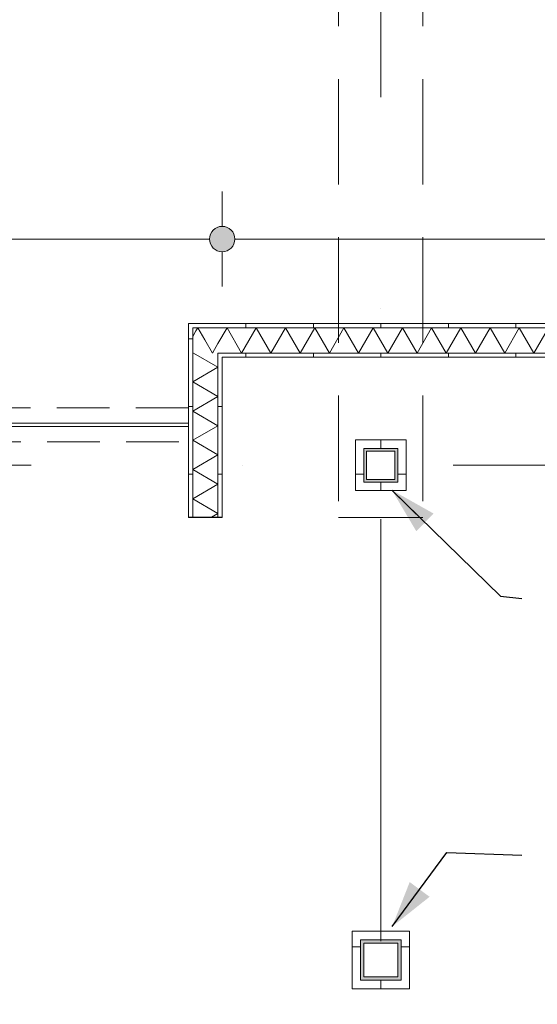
# Model space of a CAD drawing. Header units: millimetres. Extents: x -54205 to 99702, y -35458 to 70878.
# Tile 149 of 226: x 38530 to 40064, y 16430 to 19346. Entities that reach past the tile are written whole.
import ezdxf
from ezdxf.enums import TextEntityAlignment as Align

# ---------------------------------------------------------------- set-up
doc = ezdxf.new("R2010")
doc.units = ezdxf.units.MM
doc.header["$MEASUREMENT"] = 0
for name, pattern in [('streep-punt', [2500, 1250, -625, 0, -625]), ('streeplijn', [468.700004, 312.5, -156.200004]), ('streeplijn fijn', [234.119993, 155.999994, -78.119999])]:
    doc.linetypes.add(name, pattern=pattern)
for name, color, linetype in [('28 Draagconstructies', 7, 'Continuous'), ('Maatvoering 1_ 100', 7, 'Continuous'), ('Maatvoering 1_ 100 2D arcering', 7, 'Continuous'), ('New_22 NC Binnenwanden', 7, 'Continuous'), ('New_22 NC Binnenwanden Doorsnede-arcering', 7, 'Continuous'), ('New_22 NC Binnenwanden Laagscheidingslijnen', 7, 'Continuous'), ('New_28 Draagconstructies - kolom', 7, 'Continuous'), ('New_28 Draagconstructies - kolom Doorsnede-arcering', 7, 'Continuous'), ('New_Maatvoering 1_ 100', 7, 'Continuous'), ('New_Maatvoering 1_ 100 2D arcering', 7, 'Continuous'), ('New_Ruimtefuncties Zone omranding', 7, 'Continuous'), ('Stramien', 7, 'Continuous')]:
    doc.layers.add(name, color=color, linetype=linetype)
doc.styles.add('GENERATED_STYLE_1', font='arial.ttf')
doc.styles.add('GENERATED_STYLE_2', font='arial.ttf')
doc.dimstyles.new('GENERATED_STYLE__10', dxfattribs={"dimtxt": 0.18, "dimasz": 136.8, "dimexe": 0.18, "dimexo": 0.0625, "dimgap": 0, "dimtad": 0, "dimtih": 1, "dimtoh": 1, "dimdec": 4, "dimzin": 0, "dimdsep": 46, "dimcen": 0.09, "dimadec": 0, "dimazin": 0, "dimtfac": 1, "dimtdec": 4, "dimtmove": 0, "dimatfit": 3, "dimldrblk": 'ARROWHEAD_5', "dimfxl": 1, "dimtolj": 1, "dimtzin": 0, "dimarcsym": 0})
doc.dimstyles.new('GENERATED_STYLE__2', dxfattribs={"dimtxt": 250, "dimasz": 142.5, "dimexe": 0.18, "dimexo": 0.0625, "dimgap": 0, "dimtad": 1, "dimtih": 1, "dimtoh": 1, "dimdec": 0, "dimzin": 0, "dimdsep": 46, "dimtxsty": 'GENERATED_STYLE_2', "dimblk": 'ARROWHEAD_11', "dimblk1": 'ARROWHEAD_11', "dimblk2": 'ARROWHEAD_11', "dimcen": 0.09, "dimse1": 1, "dimse2": 1, "dimclrd": 1, "dimclre": 1, "dimclrt": 2, "dimadec": 1, "dimazin": 0, "dimtfac": 1, "dimtdec": 4, "dimtmove": 0, "dimatfit": 3, "dimfxl": 1, "dimtolj": 1, "dimtzin": 0, "dimarcsym": 0})
doc.dimstyles.new('GENERATED_STYLE__4', dxfattribs={"dimtxt": 179.999995, "dimasz": 142.5, "dimexe": 0.18, "dimexo": 0.0625, "dimgap": 0, "dimtad": 1, "dimtih": 1, "dimtoh": 1, "dimdec": 0, "dimzin": 0, "dimdsep": 46, "dimtxsty": 'GENERATED_STYLE_1', "dimblk": 'ARROWHEAD_11', "dimblk1": 'ARROWHEAD_11', "dimblk2": 'ARROWHEAD_11', "dimcen": 0.09, "dimse1": 1, "dimse2": 1, "dimclrd": 1, "dimclre": 1, "dimclrt": 2, "dimadec": 1, "dimazin": 0, "dimtfac": 1, "dimtdec": 4, "dimtmove": 0, "dimatfit": 3, "dimfxl": 1, "dimtolj": 1, "dimtzin": 0, "dimarcsym": 0})
doc.dimstyles.new('GENERATED_STYLE__5', dxfattribs={"dimtxt": 250, "dimasz": 142.5, "dimexe": 0.18, "dimexo": 0.0625, "dimgap": 0, "dimtad": 1, "dimdec": 0, "dimzin": 0, "dimdsep": 46, "dimtxsty": 'GENERATED_STYLE_2', "dimblk": 'ARROWHEAD_11', "dimblk1": 'ARROWHEAD_11', "dimblk2": 'ARROWHEAD_11', "dimcen": 0.09, "dimse1": 1, "dimse2": 1, "dimclrd": 1, "dimclre": 1, "dimclrt": 2, "dimadec": 1, "dimazin": 0, "dimtfac": 1, "dimtdec": 4, "dimtmove": 0, "dimatfit": 3, "dimfxl": 1, "dimtolj": 1, "dimtzin": 0, "dimarcsym": 0})
doc.dimstyles.new('GENERATED_STYLE__6', dxfattribs={"dimtxt": 179.999995, "dimasz": 142.5, "dimexe": 0.18, "dimexo": 0.0625, "dimgap": 0, "dimtad": 1, "dimdec": 0, "dimzin": 0, "dimdsep": 46, "dimtxsty": 'GENERATED_STYLE_1', "dimblk": 'ARROWHEAD_11', "dimblk1": 'ARROWHEAD_11', "dimblk2": 'ARROWHEAD_11', "dimcen": 0.09, "dimse1": 1, "dimse2": 1, "dimclrd": 1, "dimclre": 1, "dimclrt": 2, "dimadec": 1, "dimazin": 0, "dimtfac": 1, "dimtdec": 4, "dimtmove": 0, "dimatfit": 3, "dimfxl": 1, "dimtolj": 1, "dimtzin": 0, "dimarcsym": 0})
pattern_1 = [(270, (0, 0), (200, 0), [])]
pattern_2 = [(1e-14, (0, 0), (0, 200), [])]
pattern_3 = [(90, (0, 0), (-200, 0), [])]
pattern_4 = [(180, (0, 0), (0, 200), [])]

# ---------------------------------------------------------------- blocks, each defined once
blk = doc.blocks.new('*X579')
at = {"layer": 'New_22 NC Binnenwanden Doorsnede-arcering', "color": 7, "linetype": 'Continuous', "lineweight": 0}
for p, q in [((39052.2, 18423.7), (39042.5, 18407)), ((39078.6, 18397.3), (39101, 18358.4)), ((39107.1, 18368.8), (39101, 18358.4))]:
    blk.add_line(p, q, dxfattribs=at)
blk = doc.blocks.new('*X580')
at = {"layer": 'New_22 NC Binnenwanden Doorsnede-arcering', "color": 7, "linetype": 'Continuous', "lineweight": 0}
for p, q in [((39144.3, 18433.4), (39117.5, 18386.9)), ((39144.3, 18433.4), (39187.6, 18358.4)), ((39231, 18433.4), (39187.6, 18358.4)), ((39231, 18433.4), (39274.3, 18358.4)), ((39317.6, 18433.4), (39274.3, 18358.4)), ((39317.6, 18433.4), (39360.9, 18358.4)), ((39404.2, 18433.4), (39360.9, 18358.4)), ((39404.2, 18433.4), (39447.5, 18358.4)), ((39490.8, 18433.4), (39447.5, 18358.4)), ((39490.8, 18433.4), (39534.1, 18358.4)), ((39577.4, 18433.4), (39534.1, 18358.4)), ((39577.4, 18433.4), (39620.7, 18358.4)), ((39664, 18433.4), (39620.7, 18358.4)), ((39664, 18433.4), (39707.3, 18358.4)), ((39750.6, 18433.4), (39707.3, 18358.4)), ((39750.6, 18433.4), (39793.9, 18358.4)), ((39837.2, 18433.4), (39793.9, 18358.4)), ((39837.2, 18433.4), (39880.5, 18358.4)), ((39923.8, 18433.4), (39880.5, 18358.4)), ((39923.8, 18433.4), (39967.1, 18358.4)), ((40010.4, 18433.4), (39967.1, 18358.4)), ((40010.4, 18433.4), (40053.7, 18358.4)), ((40097, 18433.4), (40053.7, 18358.4))]:
    blk.add_line(p, q, dxfattribs=at)
blk = doc.blocks.new('*X581')
at = {"layer": 'New_22 NC Binnenwanden Doorsnede-arcering', "color": 7, "linetype": 'Continuous', "lineweight": 0}
for p, q in [((39057.7, 18433.4), (39052.2, 18423.7)), ((39057.7, 18433.4), (39078.6, 18397.3)), ((39117.5, 18386.9), (39107.1, 18368.8))]:
    blk.add_line(p, q, dxfattribs=at)
blk = doc.blocks.new('Wall_228_1', base_point=(43395, 18345.9))
at = {"layer": 'New_22 NC Binnenwanden Doorsnede-arcering', "linetype": 'Continuous', "lineweight": 0, "true_color": 0x000000}
h = blk.add_hatch(dxfattribs=at)
h.set_pattern_fill('930_Lijnen_vert_200_0001', color=18, style=0, pattern_type=2)
h.set_pattern_definition(pattern_1)
h.paths.add_polyline_path([(39042.5, 18433.4), (39030, 18445.9), (39030, 18433.4)])
h = blk.add_hatch(dxfattribs=at)
h.set_pattern_fill('930_Lijnen_vert_200_0001', color=18, style=0, pattern_type=2)
h.set_pattern_definition(pattern_1)
h.paths.add_polyline_path([(39042.5, 18445.9), (39030, 18445.9), (39042.5, 18433.4)])
h = blk.add_hatch(dxfattribs=at)
h.set_pattern_fill('930_Lijnen_vert_200_0001', color=18, style=0, pattern_type=2)
h.set_pattern_definition(pattern_1)
h.paths.add_polyline_path([(39042.5, 18433.4), (43395, 18433.4), (43395, 18445.9), (39042.5, 18445.9)])
h = blk.add_hatch(dxfattribs=at)
h.set_pattern_fill('930_Lijnen_vert_200_0001', color=18, style=0, pattern_type=2)
h.set_pattern_definition(pattern_1)
h.paths.add_polyline_path([(39130, 18345.9), (39117.5, 18358.4), (39117.5, 18345.9)])
h = blk.add_hatch(dxfattribs=at)
h.set_pattern_fill('930_Lijnen_vert_200_0001', color=18, style=0, pattern_type=2)
h.set_pattern_definition(pattern_1)
h.paths.add_polyline_path([(39130, 18358.4), (39117.5, 18358.4), (39130, 18345.9)])
h = blk.add_hatch(dxfattribs=at)
h.set_pattern_fill('930_Lijnen_vert_200_0001', color=18, style=0, pattern_type=2)
h.set_pattern_definition(pattern_1)
h.paths.add_polyline_path([(39130, 18345.9), (43395, 18345.9), (43395, 18358.4), (39130, 18358.4)])
at = {"layer": 'New_22 NC Binnenwanden', "color": 1, "linetype": 'Continuous', "lineweight": 0, "flags": 128}
for points in [[(39030, 18445.9), (39030, 18433.4)], [(43395, 18445.9), (39030, 18445.9)], [(39130, 18345.9), (40280, 18345.9)]]:
    blk.add_lwpolyline(points, dxfattribs=at)
at = {"layer": 'New_22 NC Binnenwanden Laagscheidingslijnen', "color": 1, "linetype": 'Continuous', "lineweight": 0}
for p, q in [((39042.5, 18433.4), (39042.5, 18358.4)), ((39117.5, 18433.4), (39042.5, 18433.4)), ((43395, 18433.4), (39117.5, 18433.4)), ((39117.5, 18358.4), (39117.5, 18345.9)), ((39117.5, 18358.4), (43395, 18358.4))]:
    blk.add_line(p, q, dxfattribs=at)
at = {"layer": 'New_22 NC Binnenwanden', "color": 1, "lineweight": 0}
for name in ['*X581', '*X580', '*X579']:
    blk.add_blockref(name, (0, 0), dxfattribs=at)
blk = doc.blocks.new('*X586')
at = {"layer": 'New_22 NC Binnenwanden Doorsnede-arcering', "color": 7, "linetype": 'Continuous', "lineweight": 0}
for p, q in [((39044.8, 18358.4), (39117.5, 18316.4)), ((39042.5, 18273.1), (39117.5, 18316.4)), ((39042.5, 18273.1), (39117.5, 18229.8)), ((39042.5, 18186.5), (39117.5, 18229.8)), ((39042.5, 18186.5), (39117.5, 18143.2)), ((39042.5, 18099.9), (39117.5, 18143.2)), ((39042.5, 18099.9), (39117.5, 18056.6)), ((39042.5, 18013.3), (39117.5, 18056.6)), ((39042.5, 18013.3), (39117.5, 17970)), ((39042.5, 17926.7), (39117.5, 17970)), ((39042.5, 17926.7), (39117.5, 17883.4)), ((39098.5, 17872.5), (39117.5, 17883.4))]:
    blk.add_line(p, q, dxfattribs=at)
blk = doc.blocks.new('Wall_230_1', base_point=(39130, 17872.5))
at = {"layer": 'New_22 NC Binnenwanden Doorsnede-arcering', "linetype": 'Continuous', "lineweight": 0, "true_color": 0x000000}
h = blk.add_hatch(dxfattribs=at)
h.set_pattern_fill('930_Lijnen_vert_200_0001', color=18, style=0, pattern_type=2)
h.set_pattern_definition(pattern_2)
h.paths.add_polyline_path([(39030, 18433.4), (39030, 17872.5), (39042.5, 17872.5), (39042.5, 18433.4)])
h = blk.add_hatch(dxfattribs=at)
h.set_pattern_fill('930_Lijnen_vert_200_0001', color=18, style=0, pattern_type=2)
h.set_pattern_definition(pattern_2)
h.paths.add_polyline_path([(39117.5, 18345.9), (39117.5, 17872.5), (39130, 17872.5), (39130, 18345.9)])
at = {"layer": 'New_22 NC Binnenwanden', "color": 1, "linetype": 'Continuous', "lineweight": 0, "flags": 128}
for points in [[(39030, 18433.4), (39030, 17872.5)], [(39130, 17872.5), (39130, 18345.9)], [(39030, 17872.5), (39042.5, 17872.5)], [(39042.5, 17872.5), (39117.5, 17872.5)], [(39117.5, 17872.5), (39130, 17872.5)]]:
    blk.add_lwpolyline(points, dxfattribs=at)
at = {"layer": 'New_22 NC Binnenwanden Laagscheidingslijnen', "color": 1, "linetype": 'Continuous', "lineweight": 0}
for p, q in [((39042.5, 18433.4), (39042.5, 18358.4)), ((39042.5, 18358.4), (39042.5, 17872.5)), ((39117.5, 18358.4), (39117.5, 18345.9)), ((39117.5, 17872.5), (39117.5, 18345.9))]:
    blk.add_line(p, q, dxfattribs=at)
at = {"layer": 'New_22 NC Binnenwanden', "color": 1, "lineweight": 0}
blk.add_blockref('*X586', (0, 0), dxfattribs=at)
blk = doc.blocks.new('Wall_231_1', base_point=(39030, 18145.9))
at = {"layer": 'New_22 NC Binnenwanden', "color": 1, "linetype": 'Continuous', "lineweight": 0, "flags": 128}
for points in [[(39030, 18150.9), (37290, 18150.9)], [(37290, 18140.9), (39030, 18140.9)], [(39030, 18140.9), (39030, 18150.9)]]:
    blk.add_lwpolyline(points, dxfattribs=at)
blk = doc.blocks.new('Wall_251_1', base_point=(36270, 18145.9))
at = {"layer": 'New_22 NC Binnenwanden', "color": 9, "linetype": 'streeplijn fijn', "lineweight": 0, "flags": 128}
for points in [[(39030, 18195.9), (36270, 18195.9)], [(39030, 18195.9), (39030, 18183.4)], [(39030, 18183.4), (39030, 18108.4)], [(39030, 18108.4), (39030, 18095.9)], [(36270, 18095.9), (39030, 18095.9)]]:
    blk.add_lwpolyline(points, dxfattribs=at)
blk = doc.blocks.new('Wall_345_1', base_point=(39515, 16475.9))
at = {"layer": 'New_22 NC Binnenwanden Doorsnede-arcering', "linetype": 'Continuous', "lineweight": 0, "true_color": 0x000000}
h = blk.add_hatch(dxfattribs=at)
h.set_pattern_fill('930_Lijnen_vert_200_0001', color=18, style=0, pattern_type=2)
h.set_pattern_definition(pattern_2)
h.paths.add_polyline_path([(39540, 16645.9), (39515, 16645.9), (39540, 16620.9)])
h = blk.add_hatch(dxfattribs=at)
h.set_pattern_fill('930_Lijnen_vert_200_0001', color=18, style=0, pattern_type=2)
h.set_pattern_definition(pattern_2)
h.paths.add_polyline_path([(39540, 16620.9), (39515, 16645.9), (39515, 16620.9)])
h = blk.add_hatch(dxfattribs=at)
h.set_pattern_fill('930_Lijnen_vert_200_0001', color=18, style=0, pattern_type=2)
h.set_pattern_definition(pattern_2)
h.paths.add_polyline_path([(39540, 16500.9), (39540, 16620.9), (39515, 16620.9), (39515, 16500.9)])
h = blk.add_hatch(dxfattribs=at)
h.set_pattern_fill('930_Lijnen_vert_200_0001', color=18, style=0, pattern_type=2)
h.set_pattern_definition(pattern_2)
h.paths.add_polyline_path([(39540, 16500.9), (39515, 16475.9), (39540, 16475.9)])
h = blk.add_hatch(dxfattribs=at)
h.set_pattern_fill('930_Lijnen_vert_200_0001', color=18, style=0, pattern_type=2)
h.set_pattern_definition(pattern_2)
h.paths.add_polyline_path([(39515, 16500.9), (39515, 16475.9), (39540, 16500.9)])
at = {"layer": 'New_22 NC Binnenwanden', "color": 1, "linetype": 'Continuous', "lineweight": 0, "flags": 128}
for points in [[(39515, 16645.9), (39540, 16645.9)], [(39515, 16645.9), (39515, 16475.9)], [(39540, 16500.9), (39540, 16620.9)], [(39515, 16475.9), (39540, 16475.9)]]:
    blk.add_lwpolyline(points, dxfattribs=at)
blk = doc.blocks.new('Wall_346_1', base_point=(39515, 16645.9))
at = {"layer": 'New_22 NC Binnenwanden Doorsnede-arcering', "linetype": 'Continuous', "lineweight": 0, "true_color": 0x000000}
h = blk.add_hatch(dxfattribs=at)
h.set_pattern_fill('930_Lijnen_vert_200_0001', color=18, style=0, pattern_type=2)
h.set_pattern_definition(pattern_1)
h.paths.add_polyline_path([(39540, 16620.9), (39660, 16620.9), (39660, 16645.9), (39540, 16645.9)])
h = blk.add_hatch(dxfattribs=at)
h.set_pattern_fill('930_Lijnen_vert_200_0001', color=18, style=0, pattern_type=2)
h.set_pattern_definition(pattern_1)
h.paths.add_polyline_path([(39660, 16620.9), (39685, 16620.9), (39685, 16645.9)])
h = blk.add_hatch(dxfattribs=at)
h.set_pattern_fill('930_Lijnen_vert_200_0001', color=18, style=0, pattern_type=2)
h.set_pattern_definition(pattern_1)
h.paths.add_polyline_path([(39660, 16620.9), (39685, 16645.9), (39660, 16645.9)])
at = {"layer": 'New_22 NC Binnenwanden', "color": 1, "linetype": 'Continuous', "lineweight": 0, "flags": 128}
for points in [[(39685, 16645.9), (39540, 16645.9)], [(39685, 16645.9), (39685, 16620.9)], [(39540, 16620.9), (39660, 16620.9)]]:
    blk.add_lwpolyline(points, dxfattribs=at)
blk = doc.blocks.new('Wall_347_1', base_point=(39515, 16475.9))
at = {"layer": 'New_22 NC Binnenwanden Doorsnede-arcering', "linetype": 'Continuous', "lineweight": 0, "true_color": 0x000000}
h = blk.add_hatch(dxfattribs=at)
h.set_pattern_fill('930_Lijnen_vert_200_0001', color=18, style=0, pattern_type=2)
h.set_pattern_definition(pattern_3)
h.paths.add_polyline_path([(39660, 16500.9), (39540, 16500.9), (39540, 16475.9), (39660, 16475.9)])
h = blk.add_hatch(dxfattribs=at)
h.set_pattern_fill('930_Lijnen_vert_200_0001', color=18, style=0, pattern_type=2)
h.set_pattern_definition(pattern_3)
h.paths.add_polyline_path([(39660, 16500.9), (39685, 16475.9), (39685, 16500.9)])
h = blk.add_hatch(dxfattribs=at)
h.set_pattern_fill('930_Lijnen_vert_200_0001', color=18, style=0, pattern_type=2)
h.set_pattern_definition(pattern_3)
h.paths.add_polyline_path([(39660, 16475.9), (39685, 16475.9), (39660, 16500.9)])
at = {"layer": 'New_22 NC Binnenwanden', "color": 1, "linetype": 'Continuous', "lineweight": 0, "flags": 128}
for points in [[(39660, 16500.9), (39540, 16500.9)], [(39540, 16475.9), (39685, 16475.9)], [(39685, 16475.9), (39685, 16500.9)]]:
    blk.add_lwpolyline(points, dxfattribs=at)
blk = doc.blocks.new('Wall_348_1', base_point=(39685, 16475.9))
at = {"layer": 'New_22 NC Binnenwanden Doorsnede-arcering', "linetype": 'Continuous', "lineweight": 0, "true_color": 0x000000}
h = blk.add_hatch(dxfattribs=at)
h.set_pattern_fill('930_Lijnen_vert_200_0001', color=18, style=0, pattern_type=2)
h.set_pattern_definition(pattern_4)
h.paths.add_polyline_path([(39660, 16620.9), (39660, 16500.9), (39685, 16500.9), (39685, 16620.9)])
at = {"layer": 'New_22 NC Binnenwanden', "color": 1, "linetype": 'Continuous', "lineweight": 0, "flags": 128}
for points in [[(39660, 16620.9), (39660, 16500.9)], [(39685, 16500.9), (39685, 16620.9)]]:
    blk.add_lwpolyline(points, dxfattribs=at)
blk = doc.blocks.new('Wall_401_1', base_point=(39525, 17950.9))
at = {"layer": 'New_22 NC Binnenwanden Doorsnede-arcering', "linetype": 'Continuous', "lineweight": 0, "true_color": 0x000000}
h = blk.add_hatch(dxfattribs=at)
h.set_pattern_fill('930_Lijnen_vert_200_0001', color=18, style=0, pattern_type=2)
h.set_pattern_definition(pattern_2)
h.paths.add_polyline_path([(39550, 18100.9), (39525, 18100.9), (39550, 18075.9)])
h = blk.add_hatch(dxfattribs=at)
h.set_pattern_fill('930_Lijnen_vert_200_0001', color=18, style=0, pattern_type=2)
h.set_pattern_definition(pattern_2)
h.paths.add_polyline_path([(39550, 18075.9), (39525, 18100.9), (39525, 18075.9)])
h = blk.add_hatch(dxfattribs=at)
h.set_pattern_fill('930_Lijnen_vert_200_0001', color=18, style=0, pattern_type=2)
h.set_pattern_definition(pattern_2)
h.paths.add_polyline_path([(39550, 17975.9), (39550, 18075.9), (39525, 18075.9), (39525, 17975.9)])
h = blk.add_hatch(dxfattribs=at)
h.set_pattern_fill('930_Lijnen_vert_200_0001', color=18, style=0, pattern_type=2)
h.set_pattern_definition(pattern_2)
h.paths.add_polyline_path([(39525, 17950.9), (39550, 17950.9), (39550, 17975.9)])
h = blk.add_hatch(dxfattribs=at)
h.set_pattern_fill('930_Lijnen_vert_200_0001', color=18, style=0, pattern_type=2)
h.set_pattern_definition(pattern_2)
h.paths.add_polyline_path([(39525, 17975.9), (39525, 17950.9), (39550, 17975.9)])
at = {"layer": 'New_22 NC Binnenwanden', "color": 1, "linetype": 'Continuous', "lineweight": 0, "flags": 128}
for points in [[(39525, 18100.9), (39550, 18100.9)], [(39525, 18100.9), (39525, 17950.9)], [(39550, 17975.9), (39550, 18075.9)], [(39525, 17950.9), (39550, 17950.9)]]:
    blk.add_lwpolyline(points, dxfattribs=at)
blk = doc.blocks.new('Wall_402_1', base_point=(39525, 18100.9))
at = {"layer": 'New_22 NC Binnenwanden Doorsnede-arcering', "linetype": 'Continuous', "lineweight": 0, "true_color": 0x000000}
h = blk.add_hatch(dxfattribs=at)
h.set_pattern_fill('930_Lijnen_vert_200_0001', color=18, style=0, pattern_type=2)
h.set_pattern_definition(pattern_1)
h.paths.add_polyline_path([(39550, 18075.9), (39650, 18075.9), (39650, 18100.9), (39550, 18100.9)])
h = blk.add_hatch(dxfattribs=at)
h.set_pattern_fill('930_Lijnen_vert_200_0001', color=18, style=0, pattern_type=2)
h.set_pattern_definition(pattern_1)
h.paths.add_polyline_path([(39650, 18075.9), (39675, 18075.9), (39675, 18100.9)])
h = blk.add_hatch(dxfattribs=at)
h.set_pattern_fill('930_Lijnen_vert_200_0001', color=18, style=0, pattern_type=2)
h.set_pattern_definition(pattern_1)
h.paths.add_polyline_path([(39650, 18075.9), (39675, 18100.9), (39650, 18100.9)])
at = {"layer": 'New_22 NC Binnenwanden', "color": 1, "linetype": 'Continuous', "lineweight": 0, "flags": 128}
for points in [[(39675, 18100.9), (39550, 18100.9)], [(39675, 18100.9), (39675, 18075.9)], [(39550, 18075.9), (39650, 18075.9)]]:
    blk.add_lwpolyline(points, dxfattribs=at)
blk = doc.blocks.new('Wall_403_1', base_point=(39525, 17950.9))
at = {"layer": 'New_22 NC Binnenwanden Doorsnede-arcering', "linetype": 'Continuous', "lineweight": 0, "true_color": 0x000000}
h = blk.add_hatch(dxfattribs=at)
h.set_pattern_fill('930_Lijnen_vert_200_0001', color=18, style=0, pattern_type=2)
h.set_pattern_definition(pattern_3)
h.paths.add_polyline_path([(39550, 17950.9), (39650, 17950.9), (39650, 17975.9), (39550, 17975.9)])
h = blk.add_hatch(dxfattribs=at)
h.set_pattern_fill('930_Lijnen_vert_200_0001', color=18, style=0, pattern_type=2)
h.set_pattern_definition(pattern_3)
h.paths.add_polyline_path([(39675, 17975.9), (39650, 17975.9), (39675, 17950.9)])
h = blk.add_hatch(dxfattribs=at)
h.set_pattern_fill('930_Lijnen_vert_200_0001', color=18, style=0, pattern_type=2)
h.set_pattern_definition(pattern_3)
h.paths.add_polyline_path([(39650, 17950.9), (39675, 17950.9), (39650, 17975.9)])
at = {"layer": 'New_22 NC Binnenwanden', "color": 1, "linetype": 'Continuous', "lineweight": 0, "flags": 128}
for points in [[(39650, 17975.9), (39550, 17975.9)], [(39675, 17950.9), (39675, 17975.9)], [(39550, 17950.9), (39675, 17950.9)]]:
    blk.add_lwpolyline(points, dxfattribs=at)
blk = doc.blocks.new('Wall_404_1', base_point=(39675, 17950.9))
at = {"layer": 'New_22 NC Binnenwanden Doorsnede-arcering', "linetype": 'Continuous', "lineweight": 0, "true_color": 0x000000}
h = blk.add_hatch(dxfattribs=at)
h.set_pattern_fill('930_Lijnen_vert_200_0001', color=18, style=0, pattern_type=2)
h.set_pattern_definition(pattern_4)
h.paths.add_polyline_path([(39675, 18075.9), (39650, 18075.9), (39650, 17975.9), (39675, 17975.9)])
at = {"layer": 'New_22 NC Binnenwanden', "color": 1, "linetype": 'Continuous', "lineweight": 0, "flags": 128}
for points in [[(39650, 18075.9), (39650, 17975.9)], [(39675, 17975.9), (39675, 18075.9)]]:
    blk.add_lwpolyline(points, dxfattribs=at)
blk = doc.blocks.new('Standard grid marker')
at = {"layer": 'Stramien', "color": 1, "linetype": 'streep-punt', "lineweight": 0}
blk.add_line((1000, 0), (61400.2, 0), dxfattribs=at)
at = {"layer": 'Stramien', "color": 2, "lineweight": 0, "style": 'GENERATED_STYLE_1'}
for tag, p in [('AC_MarkerText_1_0', (-245, -80)), ('AC_MarkerText_1_1', (63155.2, -80))]:
    blk.add_attdef(tag, text='', height=350, rotation=270, dxfattribs=at).set_placement(p, align=Align.TOP_CENTER)
blk = doc.blocks.new('Standard grid marker_3')
at = {"layer": 'Stramien', "color": 1, "linetype": 'streep-punt', "lineweight": 0}
blk.add_line((1000, 0), (33165, 0), dxfattribs=at)
at = {"layer": 'Stramien', "color": 2, "lineweight": 0, "style": 'GENERATED_STYLE_1'}
blk.add_attdef('AC_MarkerText_1', text='', height=350, dxfattribs=at).set_placement((-500, 175), align=Align.TOP_CENTER)
blk = doc.blocks.new('Beam_16_1', base_point=(39600, 20575.9))
at = {"layer": '28 Draagconstructies', "color": 9, "linetype": 'streeplijn', "lineweight": 0}
for p, q in [((39475, 20575.9), (39475, 17870.9)), ((39475, 20575.9), (39725, 20575.9)), ((39725, 20575.9), (39725, 17870.9)), ((39475, 17870.9), (39725, 17870.9))]:
    blk.add_line(p, q, dxfattribs=at)
blk = doc.blocks.new('*D1133')
at = {"layer": 'Maatvoering 1_ 100 2D arcering', "linetype": 'Continuous', "lineweight": 0}
for points in [[(64027.5, 56125.9), (64030.4, 56111.6), (64038.5, 56099.4), (64050.6, 56091.3), (64065, 56088.4), (64079.4, 56091.3), (64091.5, 56099.4), (64099.6, 56111.6), (64102.5, 56125.9), (64099.6, 56140.3), (64091.5, 56152.4), (64079.4, 56160.6), (64065, 56163.4), (64050.6, 56160.6), (64038.5, 56152.4), (64030.4, 56140.3)], [(64027.5, 3115.7), (64030.4, 3101.3), (64038.5, 3089.2), (64050.6, 3081), (64065, 3078.2), (64079.4, 3081), (64091.5, 3089.2), (64099.6, 3101.3), (64102.5, 3115.7), (64099.6, 3130), (64091.5, 3142.2), (64079.4, 3150.3), (64065, 3153.2), (64050.6, 3150.3), (64038.5, 3142.2), (64030.4, 3130)]]:
    blk.add_hatch(color=1, dxfattribs=at).paths.add_polyline_path(points)
at = {"layer": 'Maatvoering 1_ 100', "color": 1, "linetype": 'Continuous', "lineweight": 0}
for p, q in [((64065, 56163.4), (64065, 56200.9)), ((64027.5, 56125.9), (63924.4, 56125.9)), ((64205.6, 56125.9), (64102.5, 56125.9)), ((64065, 3153.2), (64065, 56088.4)), ((64027.5, 3115.7), (63924.4, 3115.7)), ((64205.6, 3115.7), (64102.5, 3115.7)), ((64065, 3040.7), (64065, 3078.2))]:
    blk.add_line(p, q, dxfattribs=at)
for centre in [(64065, 56125.9), (64065, 3115.7)]:
    blk.add_circle(centre, 37.5, dxfattribs=at)
at = {"layer": 'Maatvoering 1_ 100', "color": 2, "lineweight": 0, "insert": (64015, 29096.5), "char_height": 250, "attachment_point": 7, "rotation": 90, "style": 'GENERATED_STYLE_2'}
blk.add_mtext('\\A1;{\\pql;\\fArial|b1|i0|c0|p0;\\W1.000000;53.010}', dxfattribs=at)
blk = doc.blocks.new('ARROWHEAD_11')
at = {"color": 0, "linetype": 'Continuous', "lineweight": 0}
blk.add_line((0, 0), (-1, 0), dxfattribs=at)
at = {"color": 0, "linetype": 'Continuous', "lineweight": 0, "const_width": 0.25, "flags": 128}
blk.add_lwpolyline([(-0.125, 0, 1), (0.125, 0, 1)], format="xyb", close=True, dxfattribs=at)
blk = doc.blocks.new('*D1156')
at = {"layer": 'Maatvoering 1_ 100 2D arcering', "linetype": 'Continuous', "lineweight": 0}
for points in [[(-1137.5, 60015.9), (-1134.7, 60001.6), (-1126.6, 59989.4), (-1114.4, 59981.3), (-1100, 59978.4), (-1085.7, 59981.3), (-1073.5, 59989.4), (-1065.4, 60001.6), (-1062.5, 60015.9), (-1065.4, 60030.3), (-1073.5, 60042.4), (-1085.7, 60050.6), (-1100, 60053.4), (-1114.4, 60050.6), (-1126.6, 60042.4), (-1134.7, 60030.3)], [(57892.5, 60015.9), (57895.4, 60001.6), (57903.5, 59989.4), (57915.6, 59981.3), (57930, 59978.4), (57944.4, 59981.3), (57956.5, 59989.4), (57964.6, 60001.6), (57967.5, 60015.9), (57964.6, 60030.3), (57956.5, 60042.4), (57944.4, 60050.6), (57930, 60053.4), (57915.6, 60050.6), (57903.5, 60042.4), (57895.4, 60030.3)]]:
    blk.add_hatch(color=1, dxfattribs=at).paths.add_polyline_path(points)
at = {"layer": 'Maatvoering 1_ 100', "color": 1, "linetype": 'Continuous', "lineweight": 0}
for p, q in [((57930, 60053.4), (57930, 60156.5)), ((-1062.5, 60015.9), (57892.5, 60015.9)), ((57967.5, 60015.9), (58005, 60015.9)), ((57930, 59875.3), (57930, 59978.4))]:
    blk.add_line(p, q, dxfattribs=at)
blk.add_circle((57930, 60015.9), 37.5, dxfattribs=at)
at = {"layer": 'Maatvoering 1_ 100', "color": 2, "lineweight": 0, "insert": (27890.6, 60065.9), "char_height": 250, "attachment_point": 7, "style": 'GENERATED_STYLE_2'}
blk.add_mtext('\\A1;{\\pql;\\fArial|b1|i0|c0|p0;\\W1.000000;59.030}', dxfattribs=at)
blk = doc.blocks.new('*D1225')
at = {"layer": 'New_Maatvoering 1_ 100 2D arcering', "linetype": 'Continuous', "lineweight": 0}
for points in [[(36037.5, 15778.5), (36040.4, 15764.1), (36048.5, 15752), (36060.6, 15743.8), (36075, 15741), (36089.4, 15743.8), (36101.5, 15752), (36109.6, 15764.1), (36112.5, 15778.5), (36109.6, 15792.8), (36101.5, 15805), (36089.4, 15813.1), (36075, 15816), (36060.6, 15813.1), (36048.5, 15805), (36040.4, 15792.8)], [(42987.5, 15778.5), (42990.4, 15764.1), (42998.5, 15752), (43010.6, 15743.8), (43025, 15741), (43039.4, 15743.8), (43051.5, 15752), (43059.6, 15764.1), (43062.5, 15778.5), (43059.6, 15792.8), (43051.5, 15805), (43039.4, 15813.1), (43025, 15816), (43010.6, 15813.1), (42998.5, 15805), (42990.4, 15792.8)]]:
    blk.add_hatch(color=1, dxfattribs=at).paths.add_polyline_path(points)
at = {"layer": 'New_Maatvoering 1_ 100', "color": 1, "linetype": 'Continuous', "lineweight": 0}
for p, q in [((36075, 15816), (36075, 15919.1)), ((43025, 15816), (43025, 15919.1)), ((36000, 15778.5), (36037.5, 15778.5)), ((36112.5, 15778.5), (42987.5, 15778.5)), ((36075, 15637.9), (36075, 15741)), ((43025, 15637.9), (43025, 15741))]:
    blk.add_line(p, q, dxfattribs=at)
for centre in [(36075, 15778.5), (43025, 15778.5)]:
    blk.add_circle(centre, 37.5, dxfattribs=at)
at = {"layer": 'New_Maatvoering 1_ 100', "color": 2, "lineweight": 0, "char_height": 180, "attachment_point": 7, "style": 'GENERATED_STYLE_1'}
for s, insert in [('\\A1;{\\pql;\\fArial|b0|i0|c0|p0;\\W1.000000;6.950}', (39241.1, 15814.5)), ('\\A1;{\\pql;\\fArial|b0|i0|c0|p0;\\W1.000000;250}', (42575.6, 15814.5))]:
    blk.add_mtext(s, dxfattribs=dict(at, insert=insert))
blk = doc.blocks.new('*D1231')
at = {"layer": 'New_Maatvoering 1_ 100 2D arcering', "linetype": 'Continuous', "lineweight": 0}
for points in [[(36232.5, 16178.5), (36235.4, 16164.1), (36243.5, 16152), (36255.6, 16143.8), (36270, 16141), (36284.4, 16143.8), (36296.5, 16152), (36304.6, 16164.1), (36307.5, 16178.5), (36304.6, 16192.8), (36296.5, 16205), (36284.4, 16213.1), (36270, 16216), (36255.6, 16213.1), (36243.5, 16205), (36235.4, 16192.8)], [(38992.5, 16178.5), (38995.4, 16164.1), (39003.5, 16152), (39015.6, 16143.8), (39030, 16141), (39044.4, 16143.8), (39056.5, 16152), (39064.6, 16164.1), (39067.5, 16178.5), (39064.6, 16192.8), (39056.5, 16205), (39044.4, 16213.1), (39030, 16216), (39015.6, 16213.1), (39003.5, 16205), (38995.4, 16192.8)]]:
    blk.add_hatch(color=1, dxfattribs=at).paths.add_polyline_path(points)
at = {"layer": 'New_Maatvoering 1_ 100', "color": 1, "linetype": 'Continuous', "lineweight": 0}
for p, q in [((36270, 16216), (36270, 16319.1)), ((39030, 16216), (39030, 16319.1)), ((36307.5, 16178.5), (38992.5, 16178.5)), ((36270, 16037.9), (36270, 16141)), ((39030, 16037.9), (39030, 16141))]:
    blk.add_line(p, q, dxfattribs=at)
for centre in [(36270, 16178.5), (39030, 16178.5)]:
    blk.add_circle(centre, 37.5, dxfattribs=at)
at = {"layer": 'New_Maatvoering 1_ 100', "color": 2, "lineweight": 0, "char_height": 180, "attachment_point": 7, "style": 'GENERATED_STYLE_1'}
for s, insert in [('\\A1;{\\pql;\\fArial|b0|i0|c0|p0;\\W1.000000;2.760}', (37341.1, 16214.5)), ('\\A1;{\\pql;\\fArial|b0|i0|c0|p0;\\W1.000000;100}', (38580.6, 16214.5))]:
    blk.add_mtext(s, dxfattribs=dict(at, insert=insert))
blk = doc.blocks.new('*D1232')
at = {"layer": 'New_Maatvoering 1_ 100 2D arcering', "linetype": 'Continuous', "lineweight": 0}
for points in [[(38992.5, 16178.5), (38995.4, 16164.1), (39003.5, 16152), (39015.6, 16143.8), (39030, 16141), (39044.4, 16143.8), (39056.5, 16152), (39064.6, 16164.1), (39067.5, 16178.5), (39064.6, 16192.8), (39056.5, 16205), (39044.4, 16213.1), (39030, 16216), (39015.6, 16213.1), (39003.5, 16205), (38995.4, 16192.8)], [(39092.5, 16178.5), (39095.4, 16164.1), (39103.5, 16152), (39115.6, 16143.8), (39130, 16141), (39144.4, 16143.8), (39156.5, 16152), (39164.6, 16164.1), (39167.5, 16178.5), (39164.6, 16192.8), (39156.5, 16205), (39144.4, 16213.1), (39130, 16216), (39115.6, 16213.1), (39103.5, 16205), (39095.4, 16192.8)]]:
    blk.add_hatch(color=1, dxfattribs=at).paths.add_polyline_path(points)
at = {"layer": 'New_Maatvoering 1_ 100', "color": 1, "linetype": 'Continuous', "lineweight": 0}
for p, q in [((39030, 16216), (39030, 16319.1)), ((39130, 16216), (39130, 16319.1)), ((39067.5, 16178.5), (39092.5, 16178.5)), ((39030, 16037.9), (39030, 16141)), ((39130, 16037.9), (39130, 16141))]:
    blk.add_line(p, q, dxfattribs=at)
for centre in [(39030, 16178.5), (39130, 16178.5)]:
    blk.add_circle(centre, 37.5, dxfattribs=at)
blk = doc.blocks.new('*D1233')
at = {"layer": 'New_Maatvoering 1_ 100 2D arcering', "linetype": 'Continuous', "lineweight": 0}
for points in [[(39092.5, 16178.5), (39095.4, 16164.1), (39103.5, 16152), (39115.6, 16143.8), (39130, 16141), (39144.4, 16143.8), (39156.5, 16152), (39164.6, 16164.1), (39167.5, 16178.5), (39164.6, 16192.8), (39156.5, 16205), (39144.4, 16213.1), (39130, 16216), (39115.6, 16213.1), (39103.5, 16205), (39095.4, 16192.8)], [(40242.5, 16178.5), (40245.4, 16164.1), (40253.5, 16152), (40265.6, 16143.8), (40280, 16141), (40294.4, 16143.8), (40306.5, 16152), (40314.6, 16164.1), (40317.5, 16178.5), (40314.6, 16192.8), (40306.5, 16205), (40294.4, 16213.1), (40280, 16216), (40265.6, 16213.1), (40253.5, 16205), (40245.4, 16192.8)]]:
    blk.add_hatch(color=1, dxfattribs=at).paths.add_polyline_path(points)
at = {"layer": 'New_Maatvoering 1_ 100', "color": 1, "linetype": 'Continuous', "lineweight": 0}
for p, q in [((39130, 16216), (39130, 16319.1)), ((40280, 16216), (40280, 16319.1)), ((39167.5, 16178.5), (40242.5, 16178.5)), ((39130, 16037.9), (39130, 16141)), ((40280, 16037.9), (40280, 16141))]:
    blk.add_line(p, q, dxfattribs=at)
for centre in [(39130, 16178.5), (40280, 16178.5)]:
    blk.add_circle(centre, 37.5, dxfattribs=at)
at = {"layer": 'New_Maatvoering 1_ 100', "color": 2, "lineweight": 0, "insert": (39396.1, 16214.5), "char_height": 180, "attachment_point": 7, "style": 'GENERATED_STYLE_1'}
blk.add_mtext('\\A1;{\\pql;\\fArial|b0|i0|c0|p0;\\W1.000000;1.150}', dxfattribs=at)
blk = doc.blocks.new('*D1257')
at = {"layer": 'New_Maatvoering 1_ 100 2D arcering', "linetype": 'Continuous', "lineweight": 0}
for points in [[(36232.5, 18695.9), (36235.4, 18681.6), (36243.5, 18669.4), (36255.6, 18661.3), (36270, 18658.4), (36284.4, 18661.3), (36296.5, 18669.4), (36304.6, 18681.6), (36307.5, 18695.9), (36304.6, 18710.3), (36296.5, 18722.4), (36284.4, 18730.6), (36270, 18733.4), (36255.6, 18730.6), (36243.5, 18722.4), (36235.4, 18710.3)], [(39092.5, 18695.9), (39095.4, 18681.6), (39103.5, 18669.4), (39115.6, 18661.3), (39130, 18658.4), (39144.4, 18661.3), (39156.5, 18669.4), (39164.6, 18681.6), (39167.5, 18695.9), (39164.6, 18710.3), (39156.5, 18722.4), (39144.4, 18730.6), (39130, 18733.4), (39115.6, 18730.6), (39103.5, 18722.4), (39095.4, 18710.3)]]:
    blk.add_hatch(color=1, dxfattribs=at).paths.add_polyline_path(points)
at = {"layer": 'New_Maatvoering 1_ 100', "color": 1, "linetype": 'Continuous', "lineweight": 0}
for p, q in [((36270, 18733.4), (36270, 18836.5)), ((39130, 18733.4), (39130, 18836.5)), ((36307.5, 18695.9), (39092.5, 18695.9)), ((36270, 18555.3), (36270, 18658.4)), ((39130, 18555.3), (39130, 18658.4))]:
    blk.add_line(p, q, dxfattribs=at)
for centre in [(36270, 18695.9), (39130, 18695.9)]:
    blk.add_circle(centre, 37.5, dxfattribs=at)
at = {"layer": 'New_Maatvoering 1_ 100', "color": 2, "lineweight": 0, "insert": (37391.1, 18731.9), "char_height": 180, "attachment_point": 7, "style": 'GENERATED_STYLE_1'}
blk.add_mtext('\\A1;{\\pql;\\fArial|b0|i0|c0|p0;\\W1.000000;2.860}', dxfattribs=at)
blk = doc.blocks.new('*D1258')
at = {"layer": 'New_Maatvoering 1_ 100 2D arcering', "linetype": 'Continuous', "lineweight": 0}
for points in [[(39092.5, 18695.9), (39095.4, 18681.6), (39103.5, 18669.4), (39115.6, 18661.3), (39130, 18658.4), (39144.4, 18661.3), (39156.5, 18669.4), (39164.6, 18681.6), (39167.5, 18695.9), (39164.6, 18710.3), (39156.5, 18722.4), (39144.4, 18730.6), (39130, 18733.4), (39115.6, 18730.6), (39103.5, 18722.4), (39095.4, 18710.3)], [(47082.5, 18695.9), (47085.4, 18681.6), (47093.5, 18669.4), (47105.6, 18661.3), (47120, 18658.4), (47134.4, 18661.3), (47146.5, 18669.4), (47154.6, 18681.6), (47157.5, 18695.9), (47154.6, 18710.3), (47146.5, 18722.4), (47134.4, 18730.6), (47120, 18733.4), (47105.6, 18730.6), (47093.5, 18722.4), (47085.4, 18710.3)]]:
    blk.add_hatch(color=1, dxfattribs=at).paths.add_polyline_path(points)
at = {"layer": 'New_Maatvoering 1_ 100', "color": 1, "linetype": 'Continuous', "lineweight": 0}
for p, q in [((39130, 18733.4), (39130, 18836.5)), ((47120, 18733.4), (47120, 18836.5)), ((39167.5, 18695.9), (47082.5, 18695.9)), ((39130, 18555.3), (39130, 18658.4)), ((47120, 18555.3), (47120, 18658.4))]:
    blk.add_line(p, q, dxfattribs=at)
for centre in [(39130, 18695.9), (47120, 18695.9)]:
    blk.add_circle(centre, 37.5, dxfattribs=at)
at = {"layer": 'New_Maatvoering 1_ 100', "color": 2, "lineweight": 0, "insert": (42816.1, 18731.9), "char_height": 180, "attachment_point": 7, "style": 'GENERATED_STYLE_1'}
blk.add_mtext('\\A1;{\\pql;\\fArial|b0|i0|c0|p0;\\W1.000000;7.990}', dxfattribs=at)
blk = doc.blocks.new('*D1326')
at = {"layer": 'New_Maatvoering 1_ 100 2D arcering', "linetype": 'Continuous', "lineweight": 0}
for points in [[(41733.2, 18345.9), (41736.1, 18331.6), (41744.2, 18319.4), (41756.4, 18311.3), (41770.7, 18308.4), (41785.1, 18311.3), (41797.2, 18319.4), (41805.4, 18331.6), (41808.2, 18345.9), (41805.4, 18360.3), (41797.2, 18372.4), (41785.1, 18380.6), (41770.7, 18383.4), (41756.4, 18380.6), (41744.2, 18372.4), (41736.1, 18360.3)], [(41733.2, 10990.9), (41736.1, 10976.6), (41744.2, 10964.4), (41756.4, 10956.3), (41770.7, 10953.4), (41785.1, 10956.3), (41797.2, 10964.4), (41805.4, 10976.6), (41808.2, 10990.9), (41805.4, 11005.3), (41797.2, 11017.4), (41785.1, 11025.6), (41770.7, 11028.4), (41756.4, 11025.6), (41744.2, 11017.4), (41736.1, 11005.3)]]:
    blk.add_hatch(color=1, dxfattribs=at).paths.add_polyline_path(points)
at = {"layer": 'New_Maatvoering 1_ 100', "color": 1, "linetype": 'Continuous', "lineweight": 0}
for p, q in [((41733.2, 18345.9), (41630.1, 18345.9)), ((41911.3, 18345.9), (41808.2, 18345.9)), ((41770.7, 11028.4), (41770.7, 18308.4)), ((41733.2, 10990.9), (41630.1, 10990.9)), ((41911.3, 10990.9), (41808.2, 10990.9)), ((41770.7, 10915.9), (41770.7, 10953.4))]:
    blk.add_line(p, q, dxfattribs=at)
for centre in [(41770.7, 18345.9), (41770.7, 10990.9)]:
    blk.add_circle(centre, 37.5, dxfattribs=at)
at = {"layer": 'New_Maatvoering 1_ 100', "color": 2, "lineweight": 0, "char_height": 180, "attachment_point": 7, "rotation": 90, "style": 'GENERATED_STYLE_1'}
for s, insert in [('\\A1;{\\pql;\\fArial|b0|i0|c0|p0;\\W1.000000;100}', (41734.7, 17896.5)), ('\\A1;{\\pql;\\fArial|b0|i0|c0|p0;\\W1.000000;7.355}', (41734.7, 14359.5))]:
    blk.add_mtext(s, dxfattribs=dict(at, insert=insert))
blk = doc.blocks.new('ARROWHEAD_5')
at = {"linetype": 'Continuous', "lineweight": 0}
blk.add_hatch(color=0, dxfattribs=at).paths.add_polyline_path([(-1, 0.2679), (0, 0), (-1, -0.2679)])
at = {"color": 0, "linetype": 'Continuous', "lineweight": 0}
blk.add_line((0, 0), (-1, 0), dxfattribs=at)
blk = doc.blocks.new('Buis vk warmgew kolom 27_2')
at = {"layer": 'New_28 Draagconstructies - kolom Doorsnede-arcering', "linetype": 'Continuous', "lineweight": 0, "true_color": 0x000000}
h = blk.add_hatch(color=18, dxfattribs=at)
h.paths.add_polyline_path([(-60, -60), (60, -60), (60, 60), (-60, 60)])
h.paths.add_polyline_path([(-50, -50), (-50, 50), (50, 50), (50, -50)], flags=0)
at = {"layer": 'New_28 Draagconstructies - kolom', "color": 1, "linetype": 'Continuous', "lineweight": 0}
for p, q in [((60, 60), (-60, 60)), ((-60, 60), (-60, -60)), ((60, -60), (60, 60)), ((-50, -50), (-50, 50)), ((-50, 50), (50, 50)), ((50, 50), (50, -50)), ((50, -50), (-50, -50)), ((-60, -60), (60, -60))]:
    blk.add_line(p, q, dxfattribs=at)
blk = doc.blocks.new('Buis vk warmgew kolom 27')
at = {"layer": 'New_28 Draagconstructies - kolom Doorsnede-arcering', "linetype": 'Continuous', "lineweight": 0, "true_color": 0x000000}
h = blk.add_hatch(color=18, dxfattribs=at)
h.paths.add_polyline_path([(-50, -50), (50, -50), (50, 50), (-50, 50)])
h.paths.add_polyline_path([(-42, -42), (-42, 42), (42, 42), (42, -42)], flags=0)
at = {"layer": 'New_28 Draagconstructies - kolom', "color": 1, "linetype": 'Continuous', "lineweight": 0}
for p, q in [((50, 50), (-50, 50)), ((-50, 50), (-50, -50)), ((-42, -42), (-42, 42)), ((-42, 42), (42, 42)), ((42, 42), (42, -42)), ((50, -50), (50, 50)), ((-50, -50), (50, -50)), ((42, -42), (-42, -42))]:
    blk.add_line(p, q, dxfattribs=at)

msp = doc.modelspace()

# ---------------------------------------------------------------- linework, layer by layer
at = {"layer": 'New_Ruimtefuncties Zone omranding', "color": 240, "linetype": 'Continuous', "lineweight": 0, "true_color": 0xfd1e4a, "flags": 128}
msp.add_lwpolyline([(51215, 20005.9), (42385, 20005.9), (42385, 20270.9), (42385, 20300.9), (39675, 20300.9), (39675, 20270.9), (39675, 20005.9), (35185, 20005.9), (35185, 20270.9), (35185, 20345.9), (32581.1, 20345.9), (32581.1, 20300.9), (30457, 20300.9), (30457, 18150.9), (32699.2, 18150.9), (35717.5, 18150.9), (35717.5, 18195.9), (36270, 18195.9), (36270, 18150.9), (39030, 18150.9), (39030, 18445.9), (47220, 18445.9)], dxfattribs=at)
at = {"layer": 'New_Ruimtefuncties Zone omranding', "color": 9, "linetype": 'Continuous', "lineweight": 0, "flags": 128}
msp.add_lwpolyline([(36075, 10990.9), (39525, 10990.9), (39525, 11200.9), (39675, 11200.9), (39675, 10990.9), (43125, 10990.9), (43125, 11200.9), (43195, 11200.9), (43195, 11930.9), (43025, 11930.9), (43025, 16645.9), (43125, 16645.9), (43125, 17685.9), (43025, 17685.9), (43025, 17870.9), (42930, 17870.9), (42930, 18345.9), (39870, 18345.9), (39130, 18345.9), (39130, 17870.9), (39030, 17870.9), (39030, 18140.9), (36270, 18140.9)], dxfattribs=at)

# ---------------------------------------------------------------- block references
at = {"layer": '28 Draagconstructies', "color": 9, "lineweight": 0}
msp.add_blockref('Beam_16_1', (39600, 20575.9), dxfattribs=at)
at = {"layer": 'New_22 NC Binnenwanden', "color": 1, "lineweight": 0}
for name, p in [('Wall_228_1', (43395, 18345.9)), ('Wall_230_1', (39130, 17872.5)), ('Wall_251_1', (36270, 18145.9)), ('Wall_231_1', (39030, 18145.9)), ('Wall_401_1', (39525, 17950.9)), ('Wall_402_1', (39525, 18100.9)), ('Wall_404_1', (39675, 17950.9)), ('Wall_403_1', (39525, 17950.9)), ('Wall_345_1', (39515, 16475.9)), ('Wall_346_1', (39515, 16645.9)), ('Wall_348_1', (39685, 16475.9)), ('Wall_347_1', (39515, 16475.9))]:
    msp.add_blockref(name, p, dxfattribs=at)
at = {"layer": 'New_28 Draagconstructies - kolom', "color": 9, "linetype": 'Continuous', "lineweight": 0, "xscale": -1, "zscale": 1000, "rotation": 270}
for name, p in [('Buis vk warmgew kolom 27', (39600, 18025.9)), ('Buis vk warmgew kolom 27_2', (39600, 16560.9))]:
    msp.add_blockref(name, p, dxfattribs=at)
at = {"layer": 'Stramien', "color": 1, "linetype": 'Continuous', "lineweight": 0, "zscale": 1000, "rotation": 90}
msp.add_blockref('Standard grid marker', (39600, -1884.3), dxfattribs=at)
at = {"layer": 'Stramien', "color": 1, "linetype": 'Continuous', "lineweight": 0, "xscale": -1, "zscale": 1000}
msp.add_blockref('Standard grid marker_3', (64565, 18025.9), dxfattribs=at)

# ---------------------------------------------------------------- dimensions: what is measured, and where the dimension line sits
at = {"layer": 'Maatvoering 1_ 100', "color": 1, "linetype": 'Continuous', "lineweight": 0}
dim = msp.add_linear_dim(base=(57930, 60015.9), p1=(-1100, 4931.8), p2=(57930, 10660.9), dimstyle='GENERATED_STYLE__2', dxfattribs=at)
dim.commit()
dim.dimension.update_dxf_attribs({"geometry": '*D1156', "text_midpoint": (28404.6, 60190.9), "dimtype": 160})
dim = msp.add_linear_dim(base=(64065, 56125.9), p1=(-230, 3115.7), p2=(30146, 56125.9), angle=90, dimstyle='GENERATED_STYLE__5', dxfattribs=at)
dim.commit()
dim.dimension.update_dxf_attribs({"geometry": '*D1133', "text_midpoint": (63890, 29610.4), "dimtype": 160, "text_rotation": 90})
at = {"layer": 'New_Maatvoering 1_ 100', "color": 1, "linetype": 'Continuous', "lineweight": 0}
for base, p1, p2, picture, middle in [((39130, 18695.9), (36270, 18195.9), (39130, 18445.9), '*D1257', (37692.6, 18821.9)), ((47120, 18695.9), (39130, 18445.9), (47120, 18445.9), '*D1258', (43117.6, 18821.9)), ((39030, 16178.5), (36270, 17870.9), (39030, 18109.2), '*D1231', (37642.6, 16304.5)), ((39130, 16178.5), (39030, 18109.2), (39130, 18109.2), '*D1232', (38786.1, 16304.5)), ((40280, 16178.5), (39130, 18109.2), (40280, 18108.4), '*D1233', (39697.6, 16304.5)), ((43025, 15778.5), (36075, 17870.9), (43025, 16645.9), '*D1225', (39542.6, 15904.5))]:
    dim = msp.add_linear_dim(base=base, p1=p1, p2=p2, dimstyle='GENERATED_STYLE__4', dxfattribs=at)
    dim.commit()
    dim.dimension.update_dxf_attribs({"geometry": picture, "text_midpoint": middle, "dimtype": 160})
dim = msp.add_linear_dim(base=(41770.7, 18345.9), p1=(36137.7, 10990.9), p2=(41262.5, 18345.9), angle=90, dimstyle='GENERATED_STYLE__6', dxfattribs=at)
dim.commit()
dim.dimension.update_dxf_attribs({"geometry": '*D1326', "text_midpoint": (41644.7, 14661.1), "dimtype": 160, "text_rotation": 90})

# ---------------------------------------------------------------- leaders
at = {"layer": 'New_Maatvoering 1_ 100', "color": 9, "linetype": 'Continuous', "lineweight": 0, "annotation_type": 0, "has_hookline": 1, "hookline_direction": 0, "text_width": 1616.2}
for points in [[(39632.9, 17952.4), (39954.3, 17638.4), (40017.5, 17631.1)], [(39633.7, 16659.9), (39795.8, 16878.8), (40017.5, 16871.5)]]:
    msp.add_leader(points, dimstyle='GENERATED_STYLE__10', dxfattribs=at)

doc.saveas('drawing.dxf')
